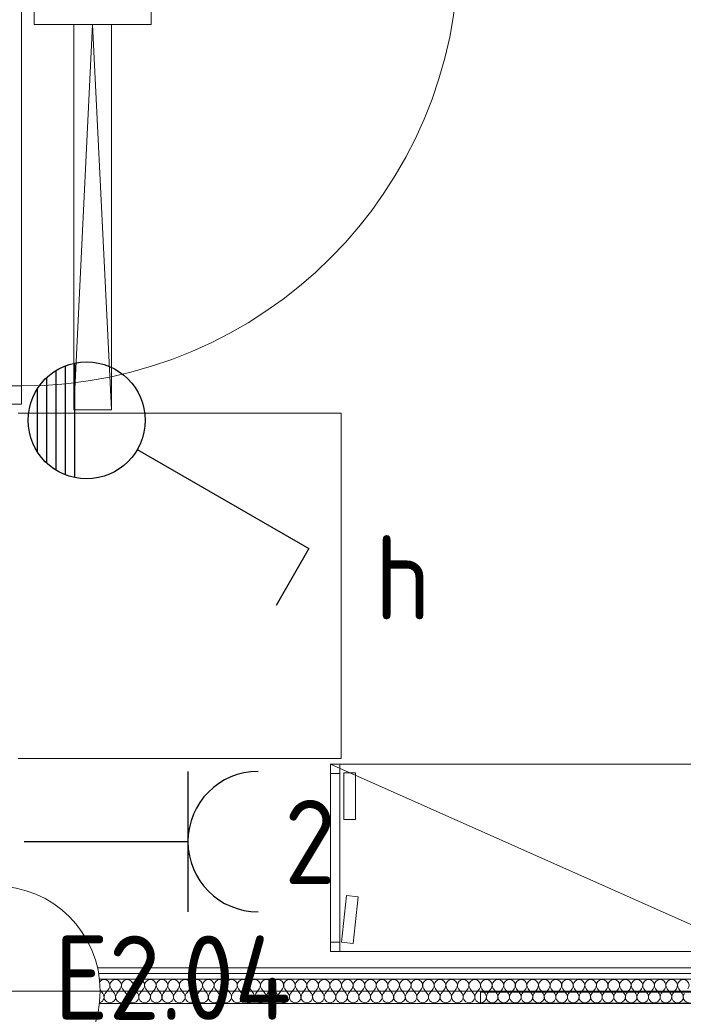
# Model space of a CAD drawing. Header units: millimetres. Extents: x -39149 to 267781, y -2340 to 58540.
# Tile 180 of 244: x 43264 to 44683, y 6872 to 8976. Entities that reach past the tile are written whole.
import ezdxf
from ezdxf.enums import TextEntityAlignment as Align

# ---------------------------------------------------------------- set-up
doc = ezdxf.new("R2010")
doc.units = ezdxf.units.MM
doc.header["$LTSCALE"] = 100
doc.header["$MEASUREMENT"] = 0
doc.linetypes.add('B0605', pattern=[141, 70, -35, 1, -35])
for name, color, linetype in [('00  Bestaande kolommen', 7, 'Continuous'), ('22 C Binnenwanden', 7, 'Continuous'), ('22 C Binnenwanden Deuren', 7, 'Continuous'), ('22 C Binnenwanden Doorsnede-arcering', 7, 'Continuous'), ('22 C Binnenwanden Laagscheidingslijnen', 7, 'Continuous'), ('73 Keuken', 7, 'Continuous'), ('A Stramien', 7, 'Continuous'), ('AL$1A---_ALGEMEEN--bestaand', 9, 'Continuous'), ('EL6221--_KRACHT_400', 3, 'Continuous'), ('EL6222--_KRACHT_230', 3, 'Continuous'), ('EL6311--_LICHT_BINNEN', 3, 'Continuous'), ('EL6441--_DATACOM', 3, 'Continuous'), ('EL6511--_BRANDMELD', 3, 'Continuous')]:
    doc.layers.add(name, color=color, linetype=linetype)
doc.styles.add('BURO-018', font='isocp.shx', dxfattribs={"height": 180})
doc.styles.add('GENERATED_STYLE_3', font='swiss.ttf', dxfattribs={"width": 0.96})
doc.styles.add('STABICAD-012', font='ISOCP.SHX', dxfattribs={"height": 1.2})
doc.styles.add('STABICAD-018', font='ISOCP.SHX', dxfattribs={"height": 1.8})

# ---------------------------------------------------------------- blocks, each defined once
blk = doc.blocks.new('D1a bi h 14_35')
at = {"layer": '22 C Binnenwanden Deuren', "color": 8, "linetype": 'Continuous', "lineweight": 0}
for p, q in [((-467, 0), (-467, 934)), ((-506, 0), (-450, 0)), ((-506, 0), (-506, -114)), ((-467, 0), (467, 0)), ((-467, -40), (-467, 0)), ((450, 0), (506, 0)), ((467, 0), (467, -40)), ((506, -114), (506, 0)), ((-506, -7), (-506, -19)), ((-506, -19), (-506, -31)), ((506, -7), (506, -19)), ((506, -19), (506, -31)), ((-506, -31), (-506, -83)), ((467, -40), (-467, -40)), ((-450, -40), (-450, -114)), ((450, -40), (450, -114)), ((506, -31), (506, -83)), ((-506, -83), (-506, -95)), ((506, -83), (506, -95)), ((-506, -95), (-506, -107)), ((506, -95), (506, -107)), ((-506, -114), (-450, -114)), ((450, -114), (506, -114))]:
    blk.add_line(p, q, dxfattribs=at)
blk.add_arc((-467, 0), 934, 0, 90, dxfattribs=at)
blk = doc.blocks.new('Wall_350_7', base_point=(43211.5, 2504.8))
at = {"layer": '22 C Binnenwanden Deuren', "color": 1, "linetype": 'Continuous', "lineweight": 0, "zscale": 1000, "rotation": 270}
blk.add_blockref('D1a bi h 14_35', (43268.5, 8660.6), dxfattribs=at)
blk = doc.blocks.new('*X910')
at = {"layer": '22 C Binnenwanden Doorsnede-arcering', "color": 8, "linetype": 'Continuous', "lineweight": 0}
for p, q in [((43436.5, 6902.8), (43442.3, 6895)), ((43454.7, 6905), (43447.2, 6895)), ((43459.6, 6905), (43467, 6895)), ((43479.4, 6905), (43472, 6895)), ((43484.4, 6905), (43491.8, 6895)), ((43504.2, 6905), (43496.8, 6895)), ((43509.1, 6905), (43516.6, 6895)), ((43529, 6905), (43521.5, 6895)), ((43533.9, 6905), (43541.3, 6895)), ((43553.7, 6905), (43546.3, 6895)), ((43558.7, 6905), (43566.1, 6895)), ((43578.5, 6905), (43571, 6895)), ((43583.4, 6905), (43590.9, 6895)), ((43603.2, 6905), (43595.8, 6895)), ((43608.2, 6905), (43615.6, 6895)), ((43628, 6905), (43620.6, 6895)), ((43633, 6905), (43640.4, 6895)), ((43652.8, 6905), (43645.3, 6895)), ((43657.7, 6905), (43665.1, 6895)), ((43677.5, 6905), (43670.1, 6895)), ((43682.5, 6905), (43689.9, 6895)), ((43702.3, 6905), (43694.9, 6895)), ((43707.2, 6905), (43714.7, 6895)), ((43727, 6905), (43719.6, 6895)), ((43732, 6905), (43739.4, 6895)), ((43751.8, 6905), (43744.4, 6895)), ((43756.8, 6905), (43764.2, 6895)), ((43776.6, 6905), (43769.1, 6895)), ((43781.5, 6905), (43789, 6895)), ((43801.3, 6905), (43793.9, 6895)), ((43806.3, 6905), (43813.7, 6895)), ((43826.1, 6905), (43818.7, 6895)), ((43831, 6905), (43838.5, 6895)), ((43850.9, 6905), (43843.4, 6895)), ((43855.8, 6905), (43863.2, 6895)), ((43875.6, 6905), (43868.2, 6895)), ((43880.6, 6905), (43888, 6895)), ((43900.4, 6905), (43893, 6895)), ((43905.3, 6905), (43912.8, 6895)), ((43925.1, 6905), (43917.7, 6895)), ((43930.1, 6905), (43937.5, 6895)), ((43949.9, 6905), (43942.5, 6895)), ((43954.9, 6905), (43962.3, 6895)), ((43974.7, 6905), (43967.2, 6895)), ((43979.6, 6905), (43987, 6895)), ((43999.4, 6905), (43992, 6895)), ((44004.4, 6905), (44011.8, 6895)), ((44024.2, 6905), (44016.8, 6895)), ((44029.1, 6905), (44036.6, 6895)), ((44049, 6905), (44041.5, 6895)), ((44053.9, 6905), (44061.3, 6895)), ((44073.7, 6905), (44066.3, 6895)), ((44078.7, 6905), (44086.1, 6895)), ((44098.5, 6905), (44091, 6895)), ((44103.4, 6905), (44110.9, 6895)), ((44123.2, 6905), (44115.8, 6895)), ((44128.2, 6905), (44135.6, 6895)), ((44148, 6905), (44140.6, 6895)), ((44153, 6905), (44160.4, 6895)), ((44172.8, 6905), (44165.3, 6895)), ((44177.7, 6905), (44185.1, 6895)), ((44197.5, 6905), (44190.1, 6895)), ((44202.5, 6905), (44209.9, 6895)), ((44222.3, 6905), (44214.9, 6895)), ((44227.2, 6905), (44234.7, 6895)), ((44247, 6905), (44239.6, 6895)), ((44252, 6905), (44259.4, 6895)), ((44271.8, 6905), (44264.4, 6895)), ((44276.8, 6905), (44284.2, 6895)), ((44296.6, 6905), (44289.1, 6895)), ((44301.5, 6905), (44309, 6895)), ((44321.3, 6905), (44313.9, 6895)), ((44326.3, 6905), (44333.7, 6895)), ((44346.1, 6905), (44338.7, 6895)), ((44351, 6905), (44358.5, 6895)), ((44370.9, 6905), (44363.4, 6895)), ((44375.8, 6905), (44383.2, 6895)), ((44395.6, 6905), (44388.2, 6895)), ((44400.6, 6905), (44408, 6895)), ((44420.4, 6905), (44413, 6895)), ((44425.3, 6905), (44432.8, 6895)), ((44445.1, 6905), (44437.7, 6895)), ((44450.1, 6905), (44457.5, 6895)), ((44469.9, 6905), (44462.5, 6895)), ((44474.9, 6905), (44482.3, 6895)), ((44494.7, 6905), (44487.2, 6895)), ((44499.6, 6905), (44507, 6895)), ((44519.4, 6905), (44512, 6895)), ((44524.4, 6905), (44531.8, 6895)), ((44544.2, 6905), (44536.8, 6895)), ((44549.1, 6905), (44556.6, 6895)), ((44569, 6905), (44561.5, 6895)), ((44573.9, 6905), (44581.3, 6895)), ((44593.7, 6905), (44586.3, 6895)), ((44598.7, 6905), (44606.1, 6895)), ((44618.5, 6905), (44611, 6895)), ((44623.4, 6905), (44630.9, 6895)), ((44643.2, 6905), (44635.8, 6895)), ((44648.2, 6905), (44655.6, 6895)), ((44668, 6905), (44660.6, 6895)), ((44673, 6905), (44680.4, 6895))]:
    blk.add_line(p, q, dxfattribs=at)
for centre, start, end in [((43444.8, 6912.4), 323.1301, 131.9847), ((43469.5, 6912.4), 323.1301, 216.8699), ((43494.3, 6912.4), 323.1301, 216.8699), ((43519, 6912.4), 323.1301, 216.8699), ((43543.8, 6912.4), 323.1301, 216.8699), ((43568.6, 6912.4), 323.1301, 216.8699), ((43593.3, 6912.4), 323.1301, 216.8699), ((43618.1, 6912.4), 323.1301, 216.8699), ((43642.9, 6912.4), 323.1301, 216.8699), ((43667.6, 6912.4), 323.1301, 216.8699), ((43692.4, 6912.4), 323.1301, 216.8699), ((43717.1, 6912.4), 323.1301, 216.8699), ((43741.9, 6912.4), 323.1301, 216.8699), ((43766.7, 6912.4), 323.1301, 216.8699), ((43791.4, 6912.4), 323.1301, 216.8699), ((43816.2, 6912.4), 323.1301, 216.8699), ((43841, 6912.4), 323.1301, 216.8699), ((43865.7, 6912.4), 323.1301, 216.8699), ((43890.5, 6912.4), 323.1301, 216.8699), ((43915.2, 6912.4), 323.1301, 216.8699), ((43940, 6912.4), 323.1301, 216.8699), ((43964.8, 6912.4), 323.1301, 216.8699), ((43989.5, 6912.4), 323.1301, 216.8699), ((44014.3, 6912.4), 323.1301, 216.8699), ((44039, 6912.4), 323.1301, 216.8699), ((44063.8, 6912.4), 323.1301, 216.8699), ((44088.6, 6912.4), 323.1301, 216.8699), ((44113.3, 6912.4), 323.1301, 216.8699), ((44138.1, 6912.4), 323.1301, 216.8699), ((44162.9, 6912.4), 323.1301, 216.8699), ((44187.6, 6912.4), 323.1301, 216.8699), ((44212.4, 6912.4), 323.1301, 216.8699), ((44237.1, 6912.4), 323.1301, 216.8699), ((44261.9, 6912.4), 323.1301, 216.8699), ((44286.7, 6912.4), 323.1301, 216.8699), ((44311.4, 6912.4), 323.1301, 216.8699), ((44336.2, 6912.4), 323.1301, 216.8699), ((44361, 6912.4), 323.1301, 216.8699), ((44385.7, 6912.4), 323.1301, 216.8699), ((44410.5, 6912.4), 323.1301, 216.8699), ((44435.2, 6912.4), 323.1301, 216.8699), ((44460, 6912.4), 323.1301, 216.8699), ((44484.8, 6912.4), 323.1301, 216.8699), ((44509.5, 6912.4), 323.1301, 216.8699), ((44534.3, 6912.4), 323.1301, 216.8699), ((44559, 6912.4), 323.1301, 216.8699), ((44583.8, 6912.4), 323.1301, 216.8699), ((44608.6, 6912.4), 323.1301, 216.8699), ((44633.3, 6912.4), 323.1301, 216.8699), ((44658.1, 6912.4), 323.1301, 216.8699), ((44682.9, 6912.4), 323.1301, 216.8699), ((43432.4, 6887.6), 289.3336, 36.8699), ((43457.1, 6887.6), 143.1301, 270), ((43457.1, 6887.6), 270, 36.8699), ((43481.9, 6887.6), 143.1301, 270), ((43481.9, 6887.6), 270, 36.8699), ((43506.7, 6887.6), 143.1301, 270), ((43506.7, 6887.6), 270, 36.8699), ((43531.4, 6887.6), 143.1301, 270), ((43531.4, 6887.6), 270, 36.8699), ((43556.2, 6887.6), 143.1301, 270), ((43556.2, 6887.6), 270, 36.8699), ((43581, 6887.6), 143.1301, 270), ((43581, 6887.6), 270, 36.8699), ((43605.7, 6887.6), 143.1301, 270), ((43605.7, 6887.6), 270, 36.8699), ((43630.5, 6887.6), 143.1301, 270), ((43630.5, 6887.6), 270, 36.8699), ((43655.2, 6887.6), 143.1301, 270), ((43655.2, 6887.6), 270, 36.8699), ((43680, 6887.6), 143.1301, 270), ((43680, 6887.6), 270, 36.8699), ((43704.8, 6887.6), 143.1301, 270), ((43704.8, 6887.6), 270, 36.8699), ((43729.5, 6887.6), 143.1301, 270), ((43729.5, 6887.6), 270, 36.8699), ((43754.3, 6887.6), 143.1301, 270), ((43754.3, 6887.6), 270, 36.8699), ((43779, 6887.6), 143.1301, 270), ((43779, 6887.6), 270, 36.8699), ((43803.8, 6887.6), 143.1301, 270), ((43803.8, 6887.6), 270, 36.8699), ((43828.6, 6887.6), 143.1301, 270), ((43828.6, 6887.6), 270, 36.8699), ((43853.3, 6887.6), 143.1301, 270), ((43853.3, 6887.6), 270, 36.8699), ((43878.1, 6887.6), 143.1301, 270), ((43878.1, 6887.6), 270, 36.8699), ((43902.9, 6887.6), 143.1301, 270), ((43902.9, 6887.6), 270, 36.8699), ((43927.6, 6887.6), 143.1301, 270), ((43927.6, 6887.6), 270, 36.8699), ((43952.4, 6887.6), 143.1301, 270), ((43952.4, 6887.6), 270, 36.8699), ((43977.1, 6887.6), 143.1301, 270), ((43977.1, 6887.6), 270, 36.8699), ((44001.9, 6887.6), 143.1301, 270), ((44001.9, 6887.6), 270, 36.8699), ((44026.7, 6887.6), 143.1301, 270), ((44026.7, 6887.6), 270, 36.8699), ((44051.4, 6887.6), 143.1301, 270), ((44051.4, 6887.6), 270, 36.8699), ((44076.2, 6887.6), 143.1301, 270), ((44076.2, 6887.6), 270, 36.8699), ((44101, 6887.6), 143.1301, 270), ((44101, 6887.6), 270, 36.8699), ((44125.7, 6887.6), 143.1301, 270), ((44125.7, 6887.6), 270, 36.8699), ((44150.5, 6887.6), 143.1301, 270), ((44150.5, 6887.6), 270, 36.8699), ((44175.2, 6887.6), 143.1301, 270), ((44175.2, 6887.6), 270, 36.8699), ((44200, 6887.6), 143.1301, 270), ((44200, 6887.6), 270, 36.8699), ((44224.8, 6887.6), 143.1301, 270), ((44224.8, 6887.6), 270, 36.8699), ((44249.5, 6887.6), 143.1301, 270), ((44249.5, 6887.6), 270, 36.8699), ((44274.3, 6887.6), 143.1301, 270), ((44274.3, 6887.6), 270, 36.8699), ((44299, 6887.6), 143.1301, 270), ((44299, 6887.6), 270, 36.8699), ((44323.8, 6887.6), 143.1301, 270), ((44323.8, 6887.6), 270, 36.8699), ((44348.6, 6887.6), 143.1301, 270), ((44348.6, 6887.6), 270, 36.8699), ((44373.3, 6887.6), 143.1301, 270), ((44373.3, 6887.6), 270, 36.8699), ((44398.1, 6887.6), 143.1301, 270), ((44398.1, 6887.6), 270, 36.8699), ((44422.9, 6887.6), 143.1301, 270), ((44422.9, 6887.6), 270, 36.8699), ((44447.6, 6887.6), 143.1301, 270), ((44447.6, 6887.6), 270, 36.8699), ((44472.4, 6887.6), 143.1301, 270), ((44472.4, 6887.6), 270, 36.8699), ((44497.1, 6887.6), 143.1301, 270), ((44497.1, 6887.6), 270, 36.8699), ((44521.9, 6887.6), 143.1301, 270), ((44521.9, 6887.6), 270, 36.8699), ((44546.7, 6887.6), 143.1301, 270), ((44546.7, 6887.6), 270, 36.8699), ((44571.4, 6887.6), 143.1301, 270), ((44571.4, 6887.6), 270, 36.8699), ((44596.2, 6887.6), 143.1301, 270), ((44596.2, 6887.6), 270, 36.8699), ((44621, 6887.6), 143.1301, 270), ((44621, 6887.6), 270, 36.8699), ((44645.7, 6887.6), 143.1301, 270), ((44645.7, 6887.6), 270, 36.8699), ((44670.5, 6887.6), 143.1301, 270), ((44670.5, 6887.6), 270, 36.8699), ((44695.2, 6887.6), 143.1301, 270)]:
    blk.add_arc(centre, 12.4, start, end, dxfattribs=at)
blk = doc.blocks.new('*X911')
at = {"layer": '22 C Binnenwanden Doorsnede-arcering', "color": 8, "linetype": 'Continuous', "lineweight": 0}
for p, q in [((43434.3, 6875.5), (43435.8, 6875.7)), ((43435.8, 6875.7), (43436.5, 6876))]:
    blk.add_line(p, q, dxfattribs=at)
blk = doc.blocks.new('*X912')
at = {"layer": '22 C Binnenwanden Doorsnede-arcering', "color": 8, "linetype": 'Continuous', "lineweight": 0}
for p, q in [((43436.5, 6921), (43434.8, 6919.1)), ((43436.2, 6903.2), (43436.5, 6902.8))]:
    blk.add_line(p, q, dxfattribs=at)
blk = doc.blocks.new('Wall_351_7', base_point=(43211.5, 6900))
at = {"layer": '22 C Binnenwanden', "color": 8, "linetype": 'Continuous', "lineweight": 0}
blk.add_line((48560.4, 6950), (43430.9, 6950), dxfattribs=at)
at = {"layer": '22 C Binnenwanden Laagscheidingslijnen', "color": 8, "linetype": 'Continuous', "lineweight": 0}
for p, q in [((43436.5, 6938), (43433.2, 6938)), ((43436.5, 6926), (43435, 6926)), ((48572.4, 6938), (43436.5, 6938)), ((48584.4, 6926), (43436.5, 6926)), ((43435, 6874), (43436.5, 6874)), ((43436.5, 6874), (48584.4, 6874))]:
    blk.add_line(p, q, dxfattribs=at)
at = {"layer": '22 C Binnenwanden', "color": 1, "lineweight": 0}
for name in ['*X910', '*X912', '*X911']:
    blk.add_blockref(name, (0, 0), dxfattribs=at)
blk = doc.blocks.new('Slab_337_7', base_point=(44249.1, 6898.3))
at = {"layer": '22 C Binnenwanden', "color": 8, "linetype": 'Continuous', "lineweight": 0}
blk.add_lwpolyline([(44249.1, 6898.3), (44949.1, 6898.3), (44949.1, 6874.6), (44249.1, 6874.6)], close=True, dxfattribs=at)
blk = doc.blocks.new('Column_28_7', base_point=(43211.5, 6900))
at = {"layer": '00  Bestaande kolommen', "color": 8, "linetype": 'Continuous', "lineweight": 0}
blk.add_circle((43211.5, 6900), 225, dxfattribs=at)
blk = doc.blocks.new('Standard grid marker_8')
at = {"layer": 'A Stramien', "color": 8, "linetype": 'B0605', "lineweight": 0}
blk.add_line((4000, 0), (54000, 0), dxfattribs=at)
at = {"layer": 'A Stramien', "color": 4, "lineweight": 0, "style": 'GENERATED_STYLE_3'}
blk.add_attdef('AC_MARKERTEXT_1', text='', height=100, dxfattribs=at).set_placement((-158.9, -80), align=Align.BOTTOM_LEFT)
blk = doc.blocks.new('1114A1WD')
at = {"color": 0, "linetype": 'Continuous'}
for p, q in [((1.225, 2), (-1.225, 2)), ((1.166, 1.8), (-1.166, 1.8)), ((1.068, 1.6), (-1.068, 1.6)), ((0.917, 1.4), (-0.917, 1.4)), ((0.678, 1.2), (-0.678, 1.2))]:
    blk.add_line(p, q, dxfattribs=at)
blk = doc.blocks.new('1114A1-WD3')
at = {"color": 0, "linetype": 'Continuous'}
for p, q in [((0.625, 3.333), (2.742, 7)), ((2.742, 7), (3.955, 6.3))]:
    blk.add_line(p, q, dxfattribs=at)
blk.add_circle((0, 2.25), 1.25, dxfattribs=at)
at = {"color": 0, "zscale": 100}
blk.add_blockref('1114A1WD', (0, 0), dxfattribs=at)
at = {"color": 0, "linetype": 'Continuous', "style": 'BURO-018'}
blk.add_attdef('SWITCHCODE', text='', height=1.8, dxfattribs=at).set_placement((3.356, 9), align=Align.MIDDLE)
at = {"color": 0, "linetype": 'Continuous', "style": 'BURO-018', "flags": 1}
blk.add_attdef('ARTICLECODE', text='', height=1.8, dxfattribs=at).set_placement((0, 0), align=Align.MIDDLE)
blk = doc.blocks.new('111304')
at = {"color": 0, "linetype": 'Continuous'}
for p, q in [((-1.5, 4.5), (1.5, 4.5)), ((0, 1), (0, 4.5))]:
    blk.add_line(p, q, dxfattribs=at)
blk.add_arc((0, 6), 1.5, 180, 0, dxfattribs=at)
at = {"color": 0, "linetype": 'Continuous', "style": 'BURO-018'}
for tag, p in [('PANEL', (0, 11.5)), ('CIRCUIT', (0, 8.5)), ('SUBCIRCUIT', (4.5, 8.5))]:
    blk.add_attdef(tag, text='', height=1.8, dxfattribs=at).set_placement(p, align=Align.MIDDLE)
at = {"color": 0, "linetype": 'Continuous', "style": 'BURO-018', "flags": 1}
for tag, p in [('POWERCODE', (13, 8.5)), ('ARTICLECODE', (0, 0))]:
    blk.add_attdef(tag, text='', height=1.8, dxfattribs=at).set_placement(p, align=Align.MIDDLE)
blk = doc.blocks.new('*X1918')
at = {"layer": 'AL$1A---_ALGEMEEN--bestaand', "color": 0, "linetype": 'Continuous'}
for p, q in [((160, 197.25), (160, 202.25)), ((159.6, 198.675), (159.6, 202.134)), ((159.8, 197.35), (159.8, 202.223)), ((160.2, 197.35), (160.2, 202.223)), ((160.4, 198.675), (160.4, 202.134)), ((159.4, 200.262), (159.4, 201.95)), ((160.6, 200.262), (160.6, 201.95)), ((159.8, 195.542), (159.8, 196.458)), ((160, 195.5), (160, 196.5)), ((160.2, 195.542), (160.2, 196.458)), ((159.6, 195.7), (159.6, 196.3)), ((160.4, 195.7), (160.4, 196.3))]:
    blk.add_line(p, q, dxfattribs=at)
blk = doc.blocks.new('1116A7')
at = {"layer": 'AL$1A---_ALGEMEEN--bestaand', "color": 0, "linetype": 'Continuous'}
for p, q in [((-2, -4), (-2, 4)), ((-2, 4), (2, 4)), ((2, 4), (2, -4)), ((-0.744, 2.406), (-0.248, -1.531)), ((0.744, 2.406), (0.248, -1.531)), ((2, -4), (-2, -4))]:
    blk.add_line(p, q, dxfattribs=at)
blk.add_circle((0, -3), 0.5, dxfattribs=at)
for centre, radius, start, end in [((0, 2.5), 0.75, 352.8192, 187.1808), ((0, -1.5), 0.25, 187.1808, 352.8192)]:
    blk.add_arc(centre, radius, start, end, dxfattribs=at)
blk.add_blockref('*X1918', (-160, -199), dxfattribs=at)
at = {"layer": 'AL$1A---_ALGEMEEN--bestaand', "color": 0, "linetype": 'Continuous', "style": 'BURO-018'}
blk.add_attdef('TEXT1', text='', height=1.8, dxfattribs=at).set_placement((0, 6.5), align=Align.MIDDLE)
at = {"layer": 'AL$1A---_ALGEMEEN--bestaand', "color": 0, "linetype": 'Continuous', "style": 'BURO-018', "flags": 1}
blk.add_attdef('ARTICLECODE', (0, 0), '', height=1.8, dxfattribs=at)
at = {"layer": 'EL6221--_KRACHT_400', "color": 1, "style": 'STABICAD-012'}
blk.add_attdef('FIREPROTECTION_PANEL', text='', height=1.8, dxfattribs=at).set_placement((716.247, 450.773), align=Align.MIDDLE)
at = {"layer": 'EL6222--_KRACHT_230', "color": 1, "style": 'STABICAD-018'}
for tag in ['FIREPROTECTION_HARDWARENUMBER', 'FIREPROTECTION_ZONE']:
    blk.add_attdef(tag, (0, 0), '', height=1.8, dxfattribs=at)
at = {"layer": 'EL6311--_LICHT_BINNEN', "color": 1, "style": 'STABICAD-018'}
blk.add_attdef('CODING2', (0, 0), '', height=1.8, dxfattribs=at)
at = {"layer": 'EL6441--_DATACOM', "color": 1, "style": 'STABICAD-018'}
blk.add_attdef('CODING1', (0, 0), '', height=1.8, dxfattribs=at)

msp = doc.modelspace()

# ---------------------------------------------------------------- linework, layer by layer
at = {"layer": '73 Keuken', "color": 8, "linetype": 'Continuous', "lineweight": 0}
for p, q in [((43295.3, 8966.4), (43295.3, 9216.4)), ((43545.3, 9216.4), (43545.3, 8966.4)), ((43545.3, 8966.4), (43295.3, 8966.4)), ((43380.3, 8142.4), (43380.3, 8966.4)), ((43380.3, 8966.4), (43460.3, 8966.4)), ((43420.3, 8966.4), (43380.3, 8142.4)), ((43460.3, 8142.4), (43420.3, 8966.4)), ((43460.3, 8966.4), (43460.3, 8142.4)), ((43261.5, 8135.5), (43870.5, 8135.5)), ((43460.3, 8142.4), (43380.3, 8142.4)), ((43870.5, 8135.5), (43951.5, 8135.5)), ((43951.5, 8135.5), (43951.5, 7397.5)), ((43951.5, 7397.5), (43261.5, 7397.5)), ((43948.6, 7385.1), (43928.6, 7385.1)), ((43928.6, 7385.1), (43928.6, 6985.1)), ((44828.6, 6985.1), (43928.6, 7385.1)), ((43948.6, 6985.1), (43948.6, 7385.1)), ((44808.6, 7385.1), (43948.6, 7385.1)), ((43948.6, 7385.1), (43948.6, 6985.1)), ((43957, 7266.7), (43957, 7366.7)), ((43957, 7366.7), (43982, 7366.7)), ((43982, 7366.7), (43982, 7266.7)), ((43928.6, 7365.1), (43948.6, 7365.1)), ((43982, 7266.7), (43957, 7266.7)), ((43952.2, 7004.9), (43962.7, 7104.3)), ((43962.7, 7104.3), (43987.6, 7101.7)), ((43987.6, 7101.7), (43977, 7002.3)), ((43928.6, 7005.1), (43948.6, 7005.1)), ((43977, 7002.3), (43952.2, 7004.9)), ((43928.6, 6985.1), (43948.6, 6985.1)), ((43948.6, 6985.1), (44808.6, 6985.1))]:
    msp.add_line(p, q, dxfattribs=at)

# ---------------------------------------------------------------- block references
at = {"layer": '00  Bestaande kolommen', "color": 3, "lineweight": 0}
msp.add_blockref('Column_28_7', (43211.5, 6900), dxfattribs=at)
at = {"layer": '22 C Binnenwanden', "color": 1, "lineweight": 0}
for name, p in [('Wall_350_7', (43211.5, 2504.8)), ('Wall_351_7', (43211.5, 6900))]:
    msp.add_blockref(name, p, dxfattribs=at)
at = {"layer": '22 C Binnenwanden', "color": 1, "linetype": 'Continuous', "lineweight": 0}
msp.add_blockref('Slab_337_7', (44249.1, 6898.3), dxfattribs=at)
at = {"layer": 'A Stramien', "color": 1, "linetype": 'Continuous', "lineweight": 0, "zscale": 1000}
msp.add_blockref('Standard grid marker_8', (-5988.5, 6900), dxfattribs=at)
at = {"layer": 'EL6222--_KRACHT_230', "linetype": 'Continuous'}
ref = msp.add_blockref('111304', (43174, 7219.7), dxfattribs=dict(at, xscale=100, yscale=100, zscale=100, rotation=270))
ref.add_attrib('CIRCUIT', '2', dxfattribs={"layer": '0', "color": 3, "linetype": 'ByBlock', "height": 180, "style": 'BURO-018'}).set_placement((43885, 7218.8), align=Align.MIDDLE)
ref.add_attrib('SUBCIRCUIT', 'E2.04', dxfattribs={"layer": '0', "color": 3, "linetype": 'ByBlock', "height": 180, "style": 'BURO-018'}).set_placement((43591.5, 6929.1), align=Align.MIDDLE)
at = {"layer": 'EL6311--_LICHT_BINNEN', "linetype": 'Continuous'}
ref = msp.add_blockref('1114A1-WD3', (43182.5, 8120.1), dxfattribs=dict(at, xscale=100, yscale=100, zscale=100, rotation=270))
ref.add_attrib('SWITCHCODE', 'h', dxfattribs={"layer": '0', "color": 3, "linetype": 'ByBlock', "height": 180, "style": 'BURO-018'}).set_placement((44082.5, 7784.5), align=Align.MIDDLE)
at = {"layer": 'EL6511--_BRANDMELD', "linetype": 'Continuous'}
ref = msp.add_blockref('1116A7', (45305.6, 9034.2), dxfattribs=dict(at, xscale=100, yscale=100))
ref.add_attrib('CODING1', '11-A4-60-21-01', dxfattribs={"layer": '0', "color": 1, "linetype": 'ByBlock', "height": 180, "style": 'STABICAD-018'}).set_placement((45301.3, 9547), align=Align.MIDDLE)

doc.saveas('drawing.dxf')
